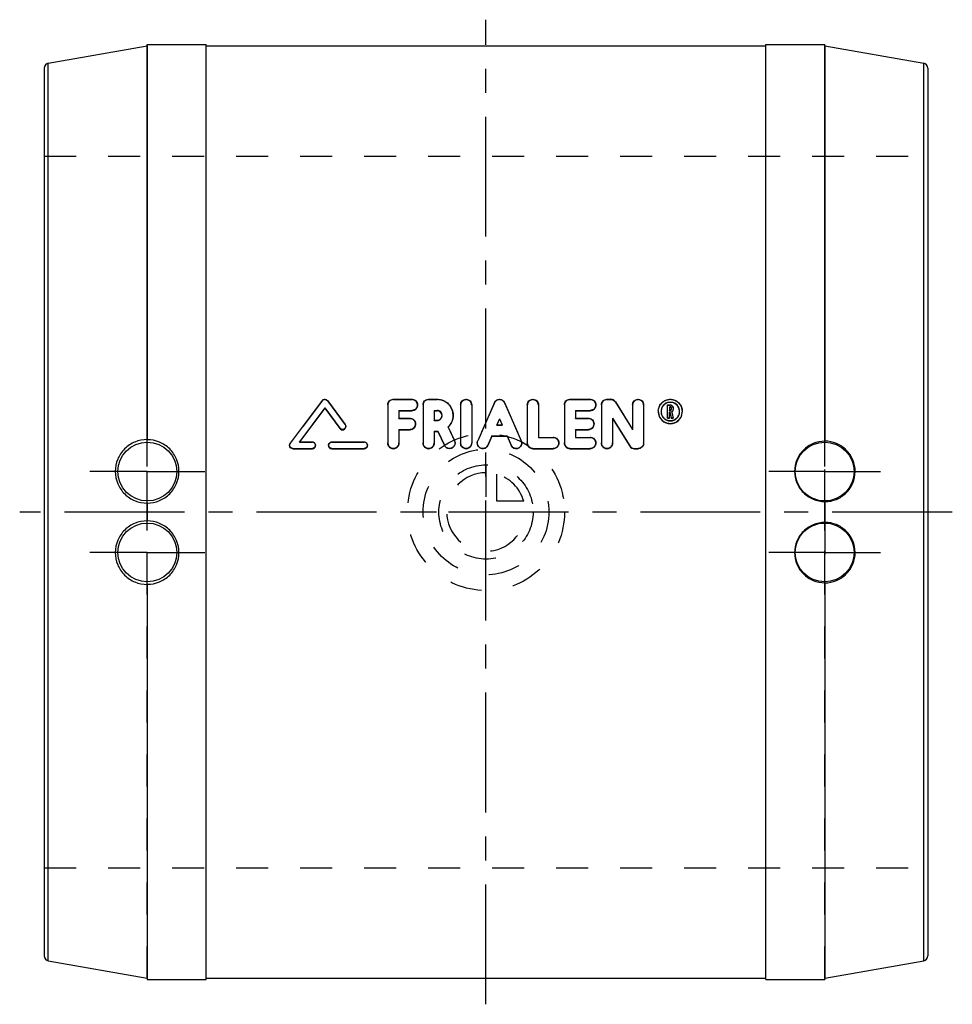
# Model space of a CAD drawing. Header units: millimetres. Extents: x 405 to 595, y 400 to 600.
import ezdxf

# ---------------------------------------------------------------- set-up
doc = ezdxf.new("R2010")
doc.units = ezdxf.units.MM
doc.header["$LTSCALE"] = 65.185185
doc.linetypes.add('CENTER', pattern=[0.6, 0.375, -0.075, 0.075, -0.075])
doc.linetypes.add('HIDDEN', pattern=[0.2, 0.1, -0.1])
for name, color, linetype in [('KOERPER', 7, 'CONTINUOUS'), ('KONST.EL_MIT_GEO', 7, 'CONTINUOUS'), ('KURVEN', 7, 'CONTINUOUS'), ('L1', 7, 'CONTINUOUS')]:
    doc.layers.add(name, color=color, linetype=linetype)

msp = doc.modelspace()

# ---------------------------------------------------------------- linework, layer by layer
at = {"layer": 'KOERPER', "color": 7, "linetype": 'CONTINUOUS'}
for p, q in [((410.83, 591.44), (430.96, 594.99)), ((430.96, 594.99), (430.96, 514.75)), ((431, 514.73), (431, 595.3)), ((431, 595.3), (443, 595.3)), ((443, 404.7), (443, 595.3)), ((443, 595), (557, 595)), ((557, 404.7), (557, 595.3)), ((557, 595.3), (569, 595.3)), ((569, 514.42), (569, 595.3)), ((569.04, 594.99), (569.04, 514.44)), ((569.04, 594.99), (589.17, 591.44)), ((410, 590.46), (410, 409.54)), ((410.83, 408.56), (410.83, 591.44)), ((589.17, 408.56), (589.17, 591.44)), ((590, 590.46), (590, 409.54)), ((430.96, 501.81), (430.96, 498.19)), ((431, 498.18), (431, 501.82)), ((569, 497.87), (569, 502.13)), ((569.04, 502.12), (569.04, 497.88)), ((430.96, 485.25), (430.96, 405.01)), ((431, 485.27), (431, 404.7)), ((569, 485.58), (569, 404.7)), ((569.04, 485.56), (569.04, 405.01)), ((410.83, 408.56), (430.96, 405.01)), ((569.04, 405.01), (589.17, 408.56)), ((431, 404.7), (443, 404.7)), ((443, 405), (557, 405)), ((557, 404.7), (569, 404.7))]:
    msp.add_line(p, q, dxfattribs=at)
at = {"layer": 'KOERPER', "color": 8, "linetype": 'HIDDEN'}
for p, q in [((410, 572.5), (590, 572.5)), ((430.96, 501.81), (430.96, 514.75)), ((431, 501.82), (431, 514.73)), ((569, 502.13), (569, 514.42)), ((569.04, 502.12), (569.04, 514.44)), ((430.96, 485.25), (430.96, 498.19)), ((431, 485.27), (431, 498.18)), ((569, 497.87), (569, 485.58)), ((569.04, 485.56), (569.04, 497.88)), ((410, 427.5), (590, 427.5))]:
    msp.add_line(p, q, dxfattribs=at)
at = {"layer": 'KOERPER', "color": 2, "linetype": 'CENTER'}
for p, q in [((431, 508.25), (419.31, 508.25)), ((431, 508.25), (442.69, 508.25)), ((569, 508.25), (557.62, 508.25)), ((569, 508.25), (580.38, 508.25)), ((431, 491.75), (419.31, 491.75)), ((431, 491.75), (442.69, 491.75)), ((569, 491.75), (557.62, 491.75)), ((569, 491.75), (580.38, 491.75))]:
    msp.add_line(p, q, dxfattribs=at)
at = {"layer": 'KOERPER', "color": 7, "linetype": 'CONTINUOUS'}
for centre in [(431, 508.25), (569, 508.25), (431, 491.75), (569, 491.75)]:
    msp.add_circle(centre, 6, dxfattribs=at)
for centre, start, end in [((411, 590.46), 100, 180), ((589, 590.46), 0, 80), ((411, 409.54), 180, 260), ((589, 409.54), 280, 360)]:
    msp.add_arc(centre, 1, start, end, dxfattribs=at)
for points, knots in [([(430.96, 514.75), (430.12, 514.75), (428.41, 514.42), (426.25, 512.98), (424.81, 510.8), (424.31, 508.25), (424.83, 505.7), (426.28, 503.56), (428.43, 502.14), (430.12, 501.81), (430.96, 501.81)], [0, 0, 0, 0, 0.124622, 0.250233, 0.376123, 0.501762, 0.626959, 0.751684, 0.875968, 1, 1, 1, 1]), ([(431, 501.82), (431.84, 501.82), (433.54, 502.16), (435.68, 503.61), (437.11, 505.76), (437.61, 508.29), (437.11, 510.82), (435.68, 512.96), (433.54, 514.4), (431.84, 514.73), (431, 514.73)], [0, 0, 0, 0, 0.125267, 0.250516, 0.375679, 0.500627, 0.62531, 0.749929, 0.874803, 1, 1, 1, 1]), ([(569, 514.42), (568.2, 514.42), (566.59, 514.1), (564.55, 512.73), (563.19, 510.69), (562.71, 508.29), (563.18, 505.88), (564.54, 503.83), (566.58, 502.46), (568.2, 502.13), (569, 502.13)], [0, 0, 0, 0, 0.125197, 0.250083, 0.374717, 0.499405, 0.624343, 0.749496, 0.874737, 1, 1, 1, 1]), ([(569.04, 514.44), (569.03, 514.44), (569.02, 514.44), (569, 514.44), (569, 514.44)], [0, 0, 0, 0, 0.718339, 1, 1, 1, 1]), ([(569.04, 502.12), (569.84, 502.12), (571.45, 502.43), (573.49, 503.78), (574.87, 505.82), (575.37, 508.25), (574.9, 510.68), (573.52, 512.75), (571.46, 514.12), (569.84, 514.44), (569.04, 514.44)], [0, 0, 0, 0, 0.124028, 0.248294, 0.373001, 0.4982, 0.623859, 0.74977, 0.875379, 1, 1, 1, 1]), ([(430.96, 501.81), (430.97, 501.81), (430.98, 501.81), (431, 501.81), (431, 501.81)], [0, 0, 0, 0, 0.715105, 1, 1, 1, 1]), ([(430.96, 498.19), (430.12, 498.19), (428.43, 497.86), (426.28, 496.44), (424.83, 494.3), (424.31, 491.75), (424.81, 489.2), (426.25, 487.02), (428.41, 485.58), (430.12, 485.25), (430.96, 485.25)], [0, 0, 0, 0, 0.124032, 0.248316, 0.373041, 0.498238, 0.623877, 0.749767, 0.875378, 1, 1, 1, 1]), ([(431, 485.27), (431.84, 485.27), (433.54, 485.6), (435.68, 487.04), (437.11, 489.18), (437.61, 491.71), (437.11, 494.24), (435.68, 496.39), (433.54, 497.84), (431.84, 498.18), (431, 498.18)], [0, 0, 0, 0, 0.125197, 0.250071, 0.37469, 0.499373, 0.624321, 0.749484, 0.874733, 1, 1, 1, 1]), ([(569, 497.87), (568.2, 497.87), (566.58, 497.54), (564.54, 496.17), (563.18, 494.12), (562.71, 491.71), (563.19, 489.31), (564.55, 487.27), (566.59, 485.9), (568.2, 485.58), (569, 485.58)], [0, 0, 0, 0, 0.125263, 0.250505, 0.375657, 0.500596, 0.625284, 0.749918, 0.874803, 1, 1, 1, 1]), ([(569.04, 497.88), (569.03, 497.88), (569.02, 497.88), (569, 497.88), (569, 497.88)], [0, 0, 0, 0, 0.715049, 1, 1, 1, 1]), ([(569.04, 485.56), (569.84, 485.56), (571.46, 485.88), (573.52, 487.25), (574.9, 489.32), (575.37, 491.75), (574.87, 494.18), (573.49, 496.22), (571.45, 497.57), (569.84, 497.88), (569.04, 497.88)], [0, 0, 0, 0, 0.124622, 0.250232, 0.376141, 0.501802, 0.626999, 0.751707, 0.875972, 1, 1, 1, 1]), ([(430.96, 485.25), (430.97, 485.25), (430.98, 485.25), (431, 485.25), (431, 485.25)], [0, 0, 0, 0, 0.718482, 1, 1, 1, 1])]:
    msp.add_open_spline(points, degree=3, knots=knots, dxfattribs=at)
at = {"layer": 'KOERPER', "color": 8, "linetype": 'HIDDEN'}
for points, knots in [([(431, 514.75), (431, 514.75), (430.98, 514.75), (430.97, 514.75), (430.96, 514.75)], [0, 0, 0, 0, 0.281518, 1, 1, 1, 1]), ([(569, 502.12), (569, 502.12), (569.02, 502.12), (569.03, 502.12), (569.04, 502.12)], [0, 0, 0, 0, 0.284951, 1, 1, 1, 1]), ([(431, 498.19), (431, 498.19), (430.98, 498.19), (430.97, 498.19), (430.96, 498.19)], [0, 0, 0, 0, 0.284895, 1, 1, 1, 1]), ([(569, 485.56), (569, 485.56), (569.02, 485.56), (569.03, 485.56), (569.04, 485.56)], [0, 0, 0, 0, 0.281661, 1, 1, 1, 1])]:
    msp.add_open_spline(points, degree=3, knots=knots, dxfattribs=at)
at = {"layer": 'KONST.EL_MIT_GEO', "color": 8, "linetype": 'HIDDEN'}
for p, q in [((431, 404.96), (431, 594.32)), ((569, 404.96), (569, 594.34)), ((466.61, 522.63), (460.13, 513.96)), ((466.61, 522.63), (466.61, 522.7)), ((467.69, 522.63), (467.69, 522.7)), ((467.69, 522.63), (471.3, 517.79)), ((481.13, 522.9), (481.13, 522.97)), ((481.13, 522.9), (484.91, 522.9)), ((484.91, 522.9), (484.91, 522.97)), ((486.04, 521.77), (486.04, 521.84)), ((488.3, 522.9), (488.3, 522.97)), ((488.3, 522.9), (490.06, 522.9)), ((490.06, 522.9), (490.06, 522.97)), ((501.72, 522.22), (498.31, 514.49)), ((501.72, 522.22), (501.72, 522.29)), ((503.79, 522.22), (503.79, 522.29)), ((503.79, 522.22), (507.19, 514.49)), ((517.1, 522.9), (517.1, 522.97)), ((517.1, 522.9), (521.25, 522.9)), ((521.25, 522.9), (521.25, 522.97)), ((522.38, 521.77), (522.38, 521.84)), ((524.65, 522.9), (524.65, 522.97)), ((524.65, 522.9), (525.4, 522.9)), ((525.4, 522.9), (525.4, 522.97)), ((526.36, 522.37), (526.36, 522.44)), ((526.36, 522.37), (529.86, 516.77)), ((536.98, 521.77), (537.55, 521.77)), ((537.55, 521.77), (537.55, 521.84)), ((535.09, 520.45), (535.09, 520.51)), ((535.66, 520.45), (535.66, 520.51)), ((537.36, 520.64), (537.36, 520.7)), ((537.36, 520.64), (537.55, 520.64)), ((537.48, 520.26), (537.48, 520.32)), ((537.48, 520.26), (537.73, 519.13)), ((537.55, 520.64), (537.55, 520.7)), ((537.74, 520.82), (537.74, 520.89)), ((537.84, 520.34), (537.84, 520.41)), ((537.84, 520.34), (538.11, 519.13)), ((538.11, 520.82), (538.11, 520.89)), ((539.43, 520.45), (539.43, 520.51)), ((540, 520.45), (540, 520.51)), ((471.3, 517.79), (471.3, 517.85)), ((482.26, 519.03), (482.26, 519.09)), ((482.26, 519.03), (484.53, 519.03)), ((484.53, 519.03), (484.53, 519.09)), ((485.66, 517.9), (485.66, 517.96)), ((489.43, 518.66), (489.43, 518.72)), ((489.43, 518.66), (490.06, 518.66)), ((490.06, 518.66), (490.06, 518.72)), ((491.05, 519.65), (491.05, 519.71)), ((493.31, 519.64), (493.31, 519.71)), ((502.23, 517.76), (502.21, 517.71)), ((502.21, 517.71), (502.21, 517.76)), ((503.28, 517.76), (503.3, 517.71)), ((503.3, 517.71), (503.3, 517.76)), ((518.23, 519.03), (518.23, 519.09)), ((518.23, 519.03), (520.88, 519.03)), ((520.88, 519.03), (520.88, 519.09)), ((522.01, 517.9), (522.01, 517.96)), ((471.43, 517.4), (471.43, 517.45)), ((492.29, 517.28), (492.29, 517.34)), ((492.29, 517.28), (493.58, 514.51)), ((502.21, 517.71), (503.3, 517.71)), ((529.86, 516.77), (529.86, 516.83)), ((460.13, 513.96), (460.13, 514)), ((461.98, 514.22), (461.98, 514.27)), ((462.01, 514.27), (461.98, 514.22)), ((461.98, 514.22), (464.62, 514.22)), ((464.62, 514.22), (464.62, 514.27)), ((468.58, 514.22), (468.58, 514.27)), ((468.58, 514.22), (475.19, 514.22)), ((475.19, 514.22), (475.19, 514.27)), ((480, 514.03), (480, 514.08)), ((482.26, 514.03), (482.26, 514.08)), ((487.17, 514.03), (487.17, 514.08)), ((489.43, 514.03), (489.43, 514.08)), ((493.58, 514.51), (493.58, 514.56)), ((493.69, 514.03), (493.69, 514.08)), ((494.82, 514.03), (494.82, 514.08)), ((497.09, 514.03), (497.09, 514.08)), ((498.22, 514.08), (498.22, 514.03)), ((498.31, 514.49), (498.31, 514.53)), ((507.19, 514.49), (507.19, 514.53)), ((507.29, 514.03), (507.29, 514.08)), ((508.42, 514.03), (508.42, 514.08)), ((510.69, 515.16), (510.69, 515.21)), ((510.69, 515.16), (513.71, 515.16)), ((513.71, 515.16), (513.71, 515.21)), ((514.84, 514.03), (514.84, 514.08)), ((515.97, 514.03), (515.97, 514.08)), ((518.23, 515.16), (518.23, 515.21)), ((518.23, 515.16), (521.25, 515.16)), ((521.25, 515.16), (521.25, 515.21)), ((522.38, 514.03), (522.38, 514.08)), ((523.52, 514.03), (523.52, 514.08)), ((525.78, 514.03), (525.78, 514.08)), ((532.12, 514.03), (532.12, 514.08)), ((460, 513.6), (460, 513.56)), ((465.28, 513.56), (465.28, 513.6)), ((467.92, 513.6), (467.92, 513.56)), ((475.85, 513.56), (475.85, 513.6)), ((491.53, 513.55), (491.53, 513.6)), ((505.12, 513.58), (505.12, 513.62))]:
    msp.add_line(p, q, dxfattribs=at)
at = {"layer": 'KONST.EL_MIT_GEO', "color": 7, "linetype": 'CONTINUOUS'}
for p, q in [((466.61, 522.7), (460.13, 514)), ((467.69, 522.7), (471.3, 517.85)), ((480, 521.84), (480, 514.08)), ((481.13, 522.97), (484.91, 522.97)), ((487.17, 521.84), (487.17, 514.08)), ((488.3, 522.97), (490.06, 522.97)), ((494.82, 521.84), (494.82, 514.08)), ((497.09, 521.84), (497.09, 514.08)), ((501.72, 522.29), (498.31, 514.53)), ((503.79, 522.29), (507.19, 514.53)), ((508.42, 521.84), (508.42, 514.08)), ((510.69, 521.84), (510.69, 515.21)), ((515.97, 521.84), (515.97, 514.08)), ((517.1, 522.97), (521.25, 522.97)), ((523.52, 521.84), (523.52, 514.08)), ((524.65, 522.97), (525.4, 522.97)), ((526.36, 522.44), (529.86, 516.83)), ((529.86, 521.84), (529.86, 516.83)), ((532.12, 521.84), (532.12, 514.08)), ((536.98, 521.84), (537.55, 521.84)), ((536.98, 519.13), (536.98, 521.84)), ((467.15, 521.21), (461.98, 514.27)), ((467.15, 521.14), (462.01, 514.27)), ((467.15, 521.14), (467.15, 521.21)), ((467.15, 521.21), (470.24, 517.06)), ((467.15, 521.14), (470.24, 517)), ((482.26, 520.7), (482.26, 519.09)), ((482.26, 520.7), (484.91, 520.7)), ((482.26, 520.64), (484.91, 520.64)), ((484.91, 520.64), (484.91, 520.7)), ((489.43, 520.7), (489.43, 518.72)), ((489.43, 520.7), (490.06, 520.7)), ((489.43, 520.64), (490.06, 520.64)), ((490.06, 520.64), (490.06, 520.7)), ((518.23, 520.7), (518.23, 519.09)), ((518.23, 520.7), (521.25, 520.7)), ((518.23, 520.64), (521.25, 520.64)), ((521.25, 520.64), (521.25, 520.7)), ((537.36, 521.46), (537.55, 521.46)), ((537.36, 521.46), (537.36, 520.7)), ((537.36, 521.39), (537.55, 521.39)), ((537.36, 520.7), (537.55, 520.7)), ((537.36, 520.32), (537.48, 520.32)), ((537.36, 519.13), (537.36, 520.32)), ((537.36, 520.26), (537.48, 520.26)), ((537.48, 520.32), (537.5, 520.2)), ((537.5, 520.2), (537.73, 519.19)), ((537.55, 521.39), (537.55, 521.46)), ((537.74, 521.27), (537.74, 520.89)), ((537.84, 520.41), (537.87, 520.27)), ((537.87, 520.27), (538.11, 519.21)), ((538.11, 521.27), (538.11, 520.89)), ((482.26, 519.09), (484.53, 519.09)), ((489.43, 518.72), (490.06, 518.72)), ((502.75, 519.02), (502.21, 517.76)), ((502.21, 517.76), (503.3, 517.76)), ((502.75, 518.96), (502.23, 517.76)), ((502.75, 518.96), (502.75, 519.02)), ((502.75, 519.02), (503.3, 517.76)), ((502.75, 518.96), (503.28, 517.76)), ((518.23, 519.09), (520.88, 519.09)), ((525.78, 519.09), (525.78, 514.08)), ((525.78, 519.09), (529.28, 513.47)), ((525.78, 519.03), (529.28, 513.43)), ((536.98, 519.19), (537.36, 519.19)), ((536.98, 519.13), (537.36, 519.13)), ((537.73, 519.19), (538.11, 519.19)), ((537.73, 519.13), (537.73, 519.19)), ((537.73, 519.13), (538.11, 519.13)), ((538.11, 519.21), (538.11, 519.19)), ((538.11, 519.13), (538.11, 519.19)), ((470.24, 517), (470.24, 517.06)), ((482.26, 516.82), (482.26, 514.08)), ((482.26, 516.82), (484.53, 516.82)), ((482.26, 516.77), (484.53, 516.77)), ((484.53, 516.77), (484.53, 516.82)), ((489.43, 516.45), (489.43, 514.08)), ((489.43, 516.45), (490.21, 516.45)), ((489.43, 516.4), (490.21, 516.4)), ((490.21, 516.4), (490.21, 516.45)), ((490.21, 516.45), (491.53, 513.6)), ((490.21, 516.4), (491.53, 513.55)), ((492.29, 517.34), (492.31, 517.29)), ((492.31, 517.29), (493.58, 514.56)), ((518.23, 516.82), (518.23, 515.21)), ((518.23, 516.82), (520.88, 516.82)), ((518.23, 516.77), (520.88, 516.77)), ((520.88, 516.77), (520.88, 516.82)), ((461.98, 514.27), (464.62, 514.27)), ((468.58, 514.27), (475.19, 514.27)), ((501.21, 515.49), (500.39, 513.62)), ((501.21, 515.44), (500.39, 513.58)), ((501.21, 515.44), (501.21, 515.49)), ((501.21, 515.49), (504.3, 515.49)), ((501.21, 515.44), (504.3, 515.44)), ((504.3, 515.44), (504.3, 515.49)), ((504.3, 515.49), (505.12, 513.62)), ((504.3, 515.44), (505.12, 513.58)), ((510.69, 515.21), (513.71, 515.21)), ((518.23, 515.21), (521.25, 515.21)), ((460.66, 512.9), (460.66, 512.94)), ((460.66, 512.94), (464.62, 512.94)), ((460.66, 512.9), (464.62, 512.9)), ((464.62, 512.9), (464.62, 512.94)), ((468.58, 512.9), (468.58, 512.94)), ((468.58, 512.94), (475.19, 512.94)), ((468.58, 512.9), (475.19, 512.9)), ((475.19, 512.9), (475.19, 512.94)), ((500.39, 513.58), (500.39, 513.62)), ((509.55, 512.9), (509.55, 512.94)), ((509.55, 512.94), (513.71, 512.94)), ((509.55, 512.9), (513.71, 512.9)), ((513.71, 512.9), (513.71, 512.94)), ((517.1, 512.9), (517.1, 512.94)), ((517.1, 512.94), (521.25, 512.94)), ((517.1, 512.9), (521.25, 512.9)), ((521.25, 512.9), (521.25, 512.94)), ((529.28, 513.43), (529.28, 513.47)), ((530.24, 512.94), (530.99, 512.94)), ((530.24, 512.9), (530.24, 512.94)), ((530.24, 512.9), (530.99, 512.9)), ((530.99, 512.9), (530.99, 512.94))]:
    msp.add_line(p, q, dxfattribs=at)
at = {"layer": 'KONST.EL_MIT_GEO', "color": 8, "linetype": 'HIDDEN'}
for centre, radius, start, end in [((430.95, 595.04), 0.05, 280, 360), ((467.15, 522.23), 0.671, 36.7629, 143.2389), ((481.13, 521.77), 1.13, 90.0156, 179.9875), ((484.91, 521.77), 1.13, 359.9982, 89.9988), ((488.3, 521.77), 1.13, 90.0156, 179.9875), ((490.06, 519.65), 3.25, 359.9363, 89.9995), ((495.95, 521.77), 1.13, 359.9968, 180.0032), ((502.75, 521.77), 1.13, 23.75, 156.25), ((509.55, 521.77), 1.13, 359.9968, 180.0032), ((517.1, 521.77), 1.13, 90.0156, 179.9875), ((521.25, 521.77), 1.13, 359.9982, 89.9988), ((524.65, 521.77), 1.13, 90.0156, 179.9875), ((525.4, 521.77), 1.13, 32, 90), ((530.99, 521.77), 1.13, 359.9968, 180.0032), ((537.55, 520.45), 2.45, 359.9946, 180.0054), ((537.55, 521.2), 0.566, 359.9774, 90.0226), ((490.06, 519.65), 0.987, 269.9956, 12.1019), ((537.59, 520.45), 2.49, 179.9787, 184.6604), ((537.53, 520.45), 1.87, 169.5209, 179.1404), ((537.63, 520.45), 1.97, 179.0987, 180.001), ((537.55, 520.45), 1.89, 180.0008, 359.9992), ((537.55, 520.82), 0.189, 270, 360), ((537.53, 520.85), 0.59, 301.5688, 305.1798), ((537.53, 520.82), 0.579, 353.4028, 0.0424), ((537.56, 520.45), 1.87, 0.8665, 10.4423), ((537.46, 520.45), 1.97, 359.9989, 0.9118), ((537.51, 520.45), 2.49, 355.3346, 0.0199), ((484.53, 517.9), 1.13, 359.9972, 89.9988), ((490.12, 519.64), 3.2, 359.1357, 359.9954), ((520.88, 517.9), 1.13, 359.9972, 89.9988), ((470.78, 517.4), 0.652, 355.9667, 359.9985), ((489.99, 519.73), 3.36, 313.3124, 313.9782), ((464.62, 513.56), 0.66, 350.2701, 90.0068), ((468.58, 513.56), 0.66, 89.9935, 179.9937), ((475.19, 513.56), 0.66, 350.2701, 90.0068), ((492.54, 514.03), 1.15, 354.6107, 359.9718), ((513.71, 514.03), 1.13, 354.0111, 89.9989), ((521.25, 514.03), 1.13, 354.0111, 89.9989), ((530.98, 514.03), 1.15, 354.0288, 0.0326), ((430.95, 404.96), 0.05, 0, 80)]:
    msp.add_arc(centre, radius, start, end, dxfattribs=at)
at = {"layer": 'KONST.EL_MIT_GEO', "color": 7, "linetype": 'CONTINUOUS'}
for centre, radius, start, end in [((569.05, 595.04), 0.05, 180, 260), ((484.91, 521.77), 1.13, 270, 359.9982), ((521.25, 521.77), 1.13, 270, 359.9982), ((525.4, 521.84), 1.13, 31.8766, 89.9701), ((537.55, 520.52), 1.89, 359.8241, 180.1759), ((537.55, 520.45), 1.89, 10.4742, 169.4889), ((490.06, 519.65), 0.987, 12.1019, 90.0039), ((537.5, 520.52), 2.4, 175.3412, 180.1216), ((537.55, 520.5), 2.45, 179.8239, 0.1761), ((537.55, 520.45), 2.45, 184.7541, 355.2459), ((537.52, 520.51), 1.86, 179.8682, 190.2437), ((537.55, 521.2), 0.192, 82.5873, 90.0432), ((537.57, 520.51), 1.87, 349.6766, 0.1035), ((537.61, 520.52), 2.39, 359.8606, 4.6381), ((484.53, 517.9), 1.13, 270.0003, 359.9972), ((490.06, 519.71), 0.991, 356.4167, 0.0007), ((490.06, 519.65), 3.25, 314.0141, 359.0628), ((520.88, 517.9), 1.13, 270.0003, 359.9972), ((470.77, 517.4), 0.66, 216.7699, 355.9524), ((468.59, 513.6), 0.665, 170.1624, 180.0021), ((481.13, 514.03), 1.13, 179.9973, 0.0027), ((488.3, 514.03), 1.13, 179.9973, 0.0027), ((495.95, 514.03), 1.13, 179.9973, 0.0027), ((499.36, 514.08), 1.14, 174.3998, 180.0212), ((499.35, 514.03), 1.13, 180.0232, 336.2564), ((506.16, 514.03), 1.13, 203.7437, 359.9775), ((509.55, 514.03), 1.13, 180, 270), ((513.71, 514.03), 1.13, 269.9933, 354.0111), ((517.1, 514.03), 1.13, 180, 270), ((521.25, 514.03), 1.13, 269.9933, 354.0111), ((524.65, 514.03), 1.13, 179.9973, 0.0027), ((460.66, 513.6), 0.665, 173.8712, 180.099), ((464.62, 513.56), 0.66, 269.9911, 350.2701), ((468.58, 513.56), 0.66, 179.9937, 270.0069), ((475.19, 513.56), 0.66, 269.9911, 350.2701), ((530.24, 514.07), 1.13, 211.8769, 269.9698), ((530.24, 514.03), 1.13, 212, 270), ((569.05, 404.96), 0.05, 100, 180)]:
    msp.add_arc(centre, radius, start, end, dxfattribs=at)
for points, knots in [([(466.61, 522.7), (466.67, 522.78), (466.84, 522.92), (467.15, 523), (467.46, 522.92), (467.63, 522.78), (467.69, 522.7)], [0, 0, 0, 0, 0.248705, 0.499985, 0.751277, 1, 1, 1, 1]), ([(480, 521.84), (480, 522.12), (480.24, 522.73), (480.84, 522.97), (481.13, 522.97)], [0, 0, 0, 0, 0.495866, 1, 1, 1, 1]), ([(484.91, 522.97), (485.06, 522.97), (485.36, 522.91), (485.73, 522.65), (485.98, 522.28), (486.04, 521.98), (486.04, 521.84)], [0, 0, 0, 0, 0.253216, 0.504337, 0.75294, 1, 1, 1, 1]), ([(486.04, 521.84), (486.04, 521.69), (485.98, 521.4), (485.73, 521.02), (485.36, 520.76), (485.05, 520.7), (484.91, 520.7)], [0, 0, 0, 0, 0.247006, 0.495844, 0.747026, 1, 1, 1, 1]), ([(487.17, 521.84), (487.17, 522.12), (487.41, 522.73), (488.01, 522.97), (488.3, 522.97)], [0, 0, 0, 0, 0.495866, 1, 1, 1, 1]), ([(490.06, 522.97), (490.49, 522.97), (491.35, 522.8), (492.43, 522.06), (493.15, 520.98), (493.31, 520.13), (493.31, 519.71)], [0, 0, 0, 0, 0.252774, 0.503618, 0.752295, 1, 1, 1, 1]), ([(494.82, 521.84), (494.82, 521.98), (494.88, 522.28), (495.13, 522.66), (495.5, 522.91), (495.95, 523), (496.4, 522.91), (496.78, 522.66), (497.03, 522.28), (497.09, 521.98), (497.09, 521.84)], [0, 0, 0, 0, 0.123554, 0.247822, 0.373414, 0.499999, 0.626585, 0.752176, 0.876446, 1, 1, 1, 1]), ([(501.72, 522.29), (501.8, 522.49), (502.1, 522.84), (502.75, 523.04), (503.41, 522.84), (503.71, 522.49), (503.79, 522.29)], [0, 0, 0, 0, 0.248376, 0.500024, 0.751654, 1, 1, 1, 1]), ([(508.42, 521.84), (508.42, 521.98), (508.48, 522.28), (508.73, 522.66), (509.1, 522.91), (509.55, 523), (510, 522.91), (510.38, 522.66), (510.63, 522.28), (510.69, 521.98), (510.69, 521.84)], [0, 0, 0, 0, 0.123554, 0.247822, 0.373414, 0.499999, 0.626585, 0.752176, 0.876446, 1, 1, 1, 1]), ([(515.97, 521.84), (515.97, 522.12), (516.21, 522.73), (516.81, 522.97), (517.1, 522.97)], [0, 0, 0, 0, 0.495866, 1, 1, 1, 1]), ([(521.25, 522.97), (521.4, 522.97), (521.7, 522.91), (522.08, 522.65), (522.33, 522.28), (522.38, 521.98), (522.38, 521.84)], [0, 0, 0, 0, 0.253216, 0.504337, 0.75294, 1, 1, 1, 1]), ([(522.38, 521.84), (522.38, 521.69), (522.33, 521.4), (522.08, 521.02), (521.7, 520.76), (521.4, 520.7), (521.25, 520.7)], [0, 0, 0, 0, 0.247006, 0.495844, 0.747026, 1, 1, 1, 1]), ([(523.52, 521.84), (523.52, 522.12), (523.75, 522.73), (524.36, 522.97), (524.65, 522.97)], [0, 0, 0, 0, 0.495866, 1, 1, 1, 1]), ([(529.86, 521.84), (529.86, 521.98), (529.92, 522.28), (530.17, 522.66), (530.54, 522.91), (530.99, 523), (531.44, 522.91), (531.82, 522.66), (532.07, 522.28), (532.12, 521.98), (532.12, 521.84)], [0, 0, 0, 0, 0.123554, 0.247822, 0.373414, 0.499999, 0.626585, 0.752176, 0.876446, 1, 1, 1, 1]), ([(535.1, 520.71), (535.13, 521.01), (535.29, 521.61), (535.84, 522.35), (536.62, 522.85), (537.55, 523.03), (538.47, 522.85), (539.26, 522.35), (539.81, 521.61), (539.97, 521.01), (539.99, 520.71)], [0, 0, 0, 0, 0.123729, 0.248096, 0.373603, 0.5, 0.626399, 0.751905, 0.876272, 1, 1, 1, 1]), ([(537.55, 521.84), (537.69, 521.84), (537.99, 521.71), (538.11, 521.41), (538.11, 521.27)], [0, 0, 0, 0, 0.503854, 1, 1, 1, 1]), ([(491.05, 519.71), (491.05, 519.96), (490.84, 520.49), (490.32, 520.7), (490.06, 520.7)], [0, 0, 0, 0, 0.496689, 1, 1, 1, 1]), ([(535.69, 520.18), (535.73, 519.96), (535.88, 519.55), (536.3, 519.04), (536.88, 518.7), (537.55, 518.58), (538.21, 518.7), (538.79, 519.03), (539.21, 519.54), (539.37, 519.96), (539.4, 520.17)], [0, 0, 0, 0, 0.12379, 0.248406, 0.373919, 0.499995, 0.626068, 0.751583, 0.876204, 1, 1, 1, 1]), ([(537.74, 521.27), (537.74, 521.32), (537.7, 521.42), (537.6, 521.46), (537.55, 521.46)], [0, 0, 0, 0, 0.496178, 1, 1, 1, 1]), ([(537.55, 520.7), (537.6, 520.7), (537.7, 520.74), (537.74, 520.84), (537.74, 520.89)], [0, 0, 0, 0, 0.503663, 1, 1, 1, 1]), ([(537.74, 521.2), (537.74, 521.25), (537.7, 521.34), (537.62, 521.38), (537.57, 521.39)], [0, 0, 0, 0, 0.503612, 1, 1, 1, 1]), ([(538.11, 520.89), (538.11, 520.79), (538.06, 520.6), (537.93, 520.46), (537.84, 520.41)], [0, 0, 0, 0, 0.497601, 1, 1, 1, 1]), ([(538.11, 520.76), (538.1, 520.72), (538.07, 520.57), (537.97, 520.43), (537.87, 520.36)], [0, 0, 0, 0, 0.255787, 1, 1, 1, 1]), ([(484.53, 519.09), (484.68, 519.09), (484.98, 519.03), (485.35, 518.78), (485.6, 518.4), (485.66, 518.1), (485.66, 517.96)], [0, 0, 0, 0, 0.252175, 0.502912, 0.751972, 1, 1, 1, 1]), ([(485.66, 517.96), (485.66, 517.67), (485.42, 517.07), (484.82, 516.82), (484.53, 516.82)], [0, 0, 0, 0, 0.497405, 1, 1, 1, 1]), ([(490.06, 518.72), (490.31, 518.72), (490.81, 518.92), (491.03, 519.41), (491.05, 519.65)], [0, 0, 0, 0, 0.503099, 1, 1, 1, 1]), ([(493.31, 519.71), (493.31, 519.27), (493.13, 518.38), (492.61, 517.64), (492.29, 517.34)], [0, 0, 0, 0, 0.49818, 1, 1, 1, 1]), ([(520.88, 519.09), (521.03, 519.09), (521.32, 519.03), (521.7, 518.78), (521.95, 518.4), (522.01, 518.1), (522.01, 517.96)], [0, 0, 0, 0, 0.252175, 0.502912, 0.751972, 1, 1, 1, 1]), ([(522.01, 517.96), (522.01, 517.67), (521.77, 517.07), (521.17, 516.82), (520.88, 516.82)], [0, 0, 0, 0, 0.497405, 1, 1, 1, 1]), ([(471.43, 517.45), (471.43, 517.32), (471.35, 517.04), (471, 516.78), (470.56, 516.78), (470.33, 516.95), (470.24, 517.06)], [0, 0, 0, 0, 0.24806, 0.498211, 0.749676, 1, 1, 1, 1]), ([(464.62, 514.27), (464.79, 514.27), (465.14, 514.12), (465.28, 513.77), (465.28, 513.6)], [0, 0, 0, 0, 0.501546, 1, 1, 1, 1]), ([(467.93, 513.72), (467.96, 513.87), (468.12, 514.15), (468.43, 514.27), (468.58, 514.27)], [0, 0, 0, 0, 0.498505, 1, 1, 1, 1]), ([(475.19, 514.27), (475.36, 514.27), (475.71, 514.12), (475.85, 513.77), (475.85, 513.6)], [0, 0, 0, 0, 0.501546, 1, 1, 1, 1]), ([(482.26, 514.08), (482.26, 513.93), (482.21, 513.63), (481.96, 513.26), (481.58, 513), (481.13, 512.91), (480.68, 513), (480.31, 513.26), (480.06, 513.63), (480, 513.93), (480, 514.08)], [0, 0, 0, 0, 0.124408, 0.249157, 0.374423, 0.500001, 0.625579, 0.750844, 0.875593, 1, 1, 1, 1]), ([(489.43, 514.08), (489.43, 513.93), (489.38, 513.63), (489.13, 513.26), (488.75, 513), (488.3, 512.91), (487.85, 513), (487.48, 513.26), (487.23, 513.63), (487.17, 513.93), (487.17, 514.08)], [0, 0, 0, 0, 0.124408, 0.249157, 0.374423, 0.500001, 0.625579, 0.750844, 0.875593, 1, 1, 1, 1]), ([(493.69, 514.08), (493.69, 513.83), (493.51, 513.31), (492.82, 512.88), (492.02, 512.97), (491.64, 513.37), (491.53, 513.6)], [0, 0, 0, 0, 0.24888, 0.499229, 0.750152, 1, 1, 1, 1]), ([(493.69, 513.92), (493.66, 513.68), (493.45, 513.2), (492.76, 512.84), (491.99, 512.95), (491.63, 513.33), (491.53, 513.55)], [0, 0, 0, 0, 0.251097, 0.500817, 0.750154, 1, 1, 1, 1]), ([(497.09, 514.08), (497.09, 513.93), (497.03, 513.63), (496.78, 513.26), (496.4, 513), (495.95, 512.91), (495.51, 513), (495.13, 513.26), (494.88, 513.63), (494.82, 513.93), (494.82, 514.08)], [0, 0, 0, 0, 0.124408, 0.249157, 0.374423, 0.500001, 0.625579, 0.750844, 0.875593, 1, 1, 1, 1]), ([(500.39, 513.62), (500.29, 513.39), (499.91, 512.98), (499.1, 512.88), (498.4, 513.3), (498.22, 513.82), (498.22, 514.08)], [0, 0, 0, 0, 0.249814, 0.500736, 0.751107, 1, 1, 1, 1]), ([(507.29, 514.08), (507.29, 513.82), (507.11, 513.3), (506.41, 512.88), (505.6, 512.98), (505.22, 513.39), (505.12, 513.62)], [0, 0, 0, 0, 0.248895, 0.499266, 0.750188, 1, 1, 1, 1]), ([(509.55, 512.94), (509.26, 512.94), (508.66, 513.19), (508.42, 513.79), (508.42, 514.08)], [0, 0, 0, 0, 0.501532, 1, 1, 1, 1]), ([(513.71, 515.21), (514, 515.21), (514.6, 514.97), (514.84, 514.36), (514.84, 514.08)], [0, 0, 0, 0, 0.501649, 1, 1, 1, 1]), ([(514.84, 514.08), (514.84, 513.79), (514.6, 513.19), (514, 512.94), (513.71, 512.94)], [0, 0, 0, 0, 0.498461, 1, 1, 1, 1]), ([(517.1, 512.94), (516.81, 512.94), (516.21, 513.19), (515.97, 513.79), (515.97, 514.08)], [0, 0, 0, 0, 0.501532, 1, 1, 1, 1]), ([(521.25, 515.21), (521.54, 515.21), (522.15, 514.97), (522.38, 514.36), (522.38, 514.08)], [0, 0, 0, 0, 0.501649, 1, 1, 1, 1]), ([(522.38, 514.08), (522.38, 513.79), (522.15, 513.19), (521.54, 512.94), (521.25, 512.94)], [0, 0, 0, 0, 0.498461, 1, 1, 1, 1]), ([(525.78, 514.08), (525.78, 513.93), (525.72, 513.63), (525.47, 513.26), (525.1, 513), (524.65, 512.91), (524.2, 513), (523.83, 513.26), (523.58, 513.63), (523.52, 513.93), (523.52, 514.08)], [0, 0, 0, 0, 0.124408, 0.249157, 0.374423, 0.500001, 0.625579, 0.750844, 0.875593, 1, 1, 1, 1]), ([(532.12, 514.08), (532.13, 513.79), (531.88, 513.19), (531.28, 512.94), (530.99, 512.94)], [0, 0, 0, 0, 0.498425, 1, 1, 1, 1]), ([(532.12, 513.91), (532.09, 513.64), (531.82, 513.1), (531.26, 512.9), (530.99, 512.9)], [0, 0, 0, 0, 0.508058, 1, 1, 1, 1]), ([(460.66, 512.94), (460.49, 512.94), (460.14, 513.08), (460, 513.43), (460, 513.6)], [0, 0, 0, 0, 0.501475, 1, 1, 1, 1]), ([(460.66, 512.9), (460.49, 512.9), (460.14, 513.04), (460, 513.39), (460, 513.56)], [0, 0, 0, 0, 0.491742, 1, 1, 1, 1]), ([(465.28, 513.6), (465.28, 513.43), (465.14, 513.08), (464.79, 512.94), (464.62, 512.94)], [0, 0, 0, 0, 0.498513, 1, 1, 1, 1]), ([(468.58, 512.94), (468.41, 512.94), (468.06, 513.08), (467.92, 513.44), (467.92, 513.6)], [0, 0, 0, 0, 0.501485, 1, 1, 1, 1]), ([(475.85, 513.6), (475.85, 513.43), (475.71, 513.08), (475.36, 512.94), (475.19, 512.94)], [0, 0, 0, 0, 0.498513, 1, 1, 1, 1])]:
    msp.add_open_spline(points, degree=3, knots=knots, dxfattribs=at)
for points in [[(471.3, 517.85), (471.39, 517.74), (471.43, 517.59), (471.43, 517.45)], [(460, 513.67), (460.02, 513.79), (460.06, 513.91), (460.13, 514)], [(493.58, 514.56), (493.65, 514.41), (493.69, 514.24), (493.69, 514.08)], [(498.22, 514.19), (498.24, 514.31), (498.27, 514.42), (498.31, 514.53)], [(507.19, 514.53), (507.26, 514.39), (507.29, 514.23), (507.29, 514.08)]]:
    msp.add_open_spline(points, degree=3, dxfattribs=at)
at = {"layer": 'KONST.EL_MIT_GEO', "color": 8, "linetype": 'HIDDEN'}
for points in [[(471.3, 517.79), (471.39, 517.68), (471.43, 517.54), (471.43, 517.4)], [(493.58, 514.51), (493.65, 514.36), (493.69, 514.19), (493.69, 514.03)], [(498.22, 514.03), (498.22, 514.19), (498.25, 514.35), (498.31, 514.49)], [(507.19, 514.49), (507.26, 514.35), (507.29, 514.19), (507.29, 514.03)]]:
    msp.add_open_spline(points, degree=3, dxfattribs=at)
msp.add_open_spline([(460, 513.56), (460, 513.66), (460.03, 513.81), (460.11, 513.93), (460.13, 513.96)], degree=3, knots=[0, 0, 0, 0, 0.7393, 1, 1, 1, 1], dxfattribs=at)
at = {"layer": 'KURVEN', "color": 8, "linetype": 'HIDDEN'}
for p, q in [((500, 509.6), (500, 500)), ((502.2, 502.2), (502.2, 507.69)), ((507.69, 502.2), (502.2, 502.2)), ((516, 500), (484, 500))]:
    msp.add_line(p, q, dxfattribs=at)
for radius in [16, 12.8, 9.6]:
    msp.add_circle((500, 500), radius, dxfattribs=at)
for start, end in [(90, 360), (15.962, 74.038)]:
    msp.add_arc((500, 500), 8, start, end, dxfattribs=at)
at = {"layer": 'L1', "color": 2, "linetype": 'CENTER'}
for p, q in [((500, 399.67), (500, 600.33)), ((595, 500), (405, 500))]:
    msp.add_line(p, q, dxfattribs=at)

doc.saveas('drawing.dxf')
